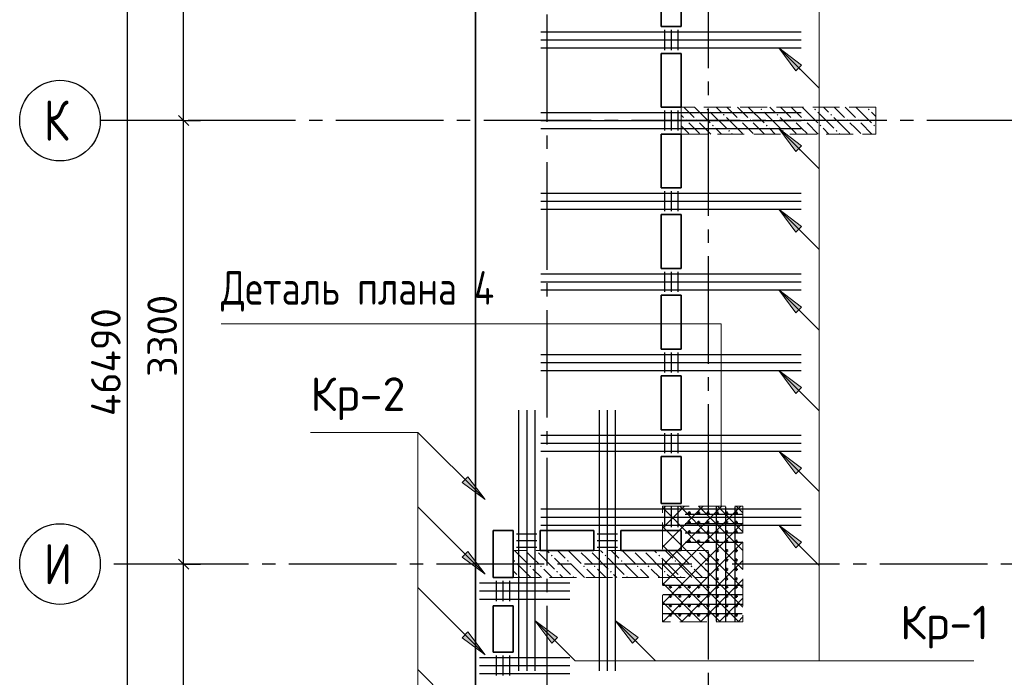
# Model space of a CAD drawing. Header units: millimetres. Extents: x 40580 to 1930067, y -240640 to 81020.
# Tile 189 of 256: x 675499 to 682829, y -208783 to -203890. Entities that reach past the tile are written whole.
import ezdxf

# ---------------------------------------------------------------- set-up
doc = ezdxf.new("R2010")
doc.units = ezdxf.units.MM
for name, pattern in [('______2', [270, 200, -70]), ('______5', [1100, 800, -100, 100, -100]), ('CENTER', [2, 1.25, -0.25, 0.25, -0.25])]:
    doc.linetypes.add(name, pattern=pattern)
for name, color, linetype, lineweight in [('S1 Стержни арматуры фон', 7, 'Continuous', 25), ('Standard', 7, 'Continuous', 25), ('Вспомогательная арматура', 52, 'Continuous', 25), ('ЖБ Перекрытие верхний уровень', 7, 'Continuous', 35), ('ОСИ', 7, 'CENTER', 15), ('Позиционная метка номер позиции', 7, 'Continuous', 13), ('Поперечное армирование AW фон', 7, 'Continuous', 25), ('Примечания', 7, 'Continuous', 13)]:
    doc.layers.add(name, color=color, linetype=linetype, lineweight=lineweight)
doc.layers.add('ЖБ Пилон', color=7, linetype='______2', lineweight=13, true_color=0xa0a0a0)
doc.styles.add('GOST 2.304', font='isocpeur.ttf', dxfattribs={"width": 0.8})
doc.styles.add('ISOCPEUR', font='isocpeur.ttf')

msp = doc.modelspace()

# ---------------------------------------------------------------- hatches: boundary and pattern name
at = {"layer": 'ЖБ Пилон', "linetype": 'Continuous', "lineweight": -3, "transparency": 33554687}
for points in [[(680613.7, -204557.3), (680620.2, -204550.8), (680626.7, -204557.3), (680620.2, -204563.8)], [(681013.7, -204557.3), (681020.2, -204550.8), (681026.7, -204557.3), (681020.2, -204563.8)], [(681413.7, -204557.3), (681420.2, -204550.8), (681426.7, -204557.3), (681420.2, -204563.8)], [(681813.7, -204557.3), (681820.2, -204550.8), (681826.7, -204557.3), (681820.2, -204563.8)], [(680453.7, -204637.3), (680460.2, -204630.8), (680466.7, -204637.3), (680460.2, -204643.8)], [(680533.7, -204637.3), (680540.2, -204630.8), (680546.7, -204637.3), (680540.2, -204643.8)], [(680733.7, -204597.3), (680740.2, -204590.8), (680746.7, -204597.3), (680740.2, -204603.8)], [(680853.7, -204637.3), (680860.2, -204630.8), (680866.7, -204637.3), (680860.2, -204643.8)], [(680933.7, -204637.3), (680940.2, -204630.8), (680946.7, -204637.3), (680940.2, -204643.8)], [(681133.7, -204597.3), (681140.2, -204590.8), (681146.7, -204597.3), (681140.2, -204603.8)], [(681253.7, -204637.3), (681260.2, -204630.8), (681266.7, -204637.3), (681260.2, -204643.8)], [(681333.7, -204637.3), (681340.2, -204630.8), (681346.7, -204637.3), (681340.2, -204643.8)], [(681533.7, -204597.3), (681540.2, -204590.8), (681546.7, -204597.3), (681540.2, -204603.8)], [(681653.7, -204637.3), (681660.2, -204630.8), (681666.7, -204637.3), (681660.2, -204643.8)], [(681733.7, -204637.3), (681740.2, -204630.8), (681746.7, -204637.3), (681740.2, -204643.8)], [(680653.7, -204677.3), (680660.2, -204670.8), (680666.7, -204677.3), (680660.2, -204683.8)], [(680773.7, -204717.3), (680780.2, -204710.8), (680786.7, -204717.3), (680780.2, -204723.8)], [(681053.7, -204677.3), (681060.2, -204670.8), (681066.7, -204677.3), (681060.2, -204683.8)], [(681173.7, -204717.3), (681180.2, -204710.8), (681186.7, -204717.3), (681180.2, -204723.8)], [(681453.7, -204677.3), (681460.2, -204670.8), (681466.7, -204677.3), (681460.2, -204683.8)], [(681573.7, -204717.3), (681580.2, -204710.8), (681586.7, -204717.3), (681580.2, -204723.8)], [(681853.7, -204677.3), (681860.2, -204670.8), (681866.7, -204677.3), (681860.2, -204683.8)], [(679263.6, -207840.4), (679260.2, -207843.8), (679256.9, -207840.4)], [(679343.6, -207840.4), (679340.2, -207843.8), (679336.9, -207840.4)], [(679663.6, -207840.4), (679660.2, -207843.8), (679656.9, -207840.4)], [(679743.6, -207840.4), (679740.2, -207843.8), (679736.9, -207840.4)], [(680063.6, -207840.4), (680060.2, -207843.8), (680056.9, -207840.4)], [(680143.6, -207840.4), (680140.2, -207843.8), (680136.9, -207840.4)], [(680463.6, -207840.4), (680460.2, -207843.8), (680456.9, -207840.4)], [(680543.6, -207840.4), (680540.2, -207843.8), (680536.9, -207840.4)], [(679173.7, -207917.3), (679180.2, -207910.8), (679186.7, -207917.3), (679180.2, -207923.8)], [(679453.7, -207877.3), (679460.2, -207870.8), (679466.7, -207877.3), (679460.2, -207883.8)], [(679573.7, -207917.3), (679580.2, -207910.8), (679586.7, -207917.3), (679580.2, -207923.8)], [(679853.7, -207877.3), (679860.2, -207870.8), (679866.7, -207877.3), (679860.2, -207883.8)], [(679973.7, -207917.3), (679980.2, -207910.8), (679986.7, -207917.3), (679980.2, -207923.8)], [(680253.7, -207877.3), (680260.2, -207870.8), (680266.7, -207877.3), (680260.2, -207883.8)], [(680373.7, -207917.3), (680380.2, -207910.8), (680386.7, -207917.3), (680380.2, -207923.8)], [(679293.7, -207957.3), (679300.2, -207950.8), (679306.7, -207957.3), (679300.2, -207963.8)], [(679373.7, -207957.3), (679380.2, -207950.8), (679386.7, -207957.3), (679380.2, -207963.8)], [(679493.7, -207997.3), (679500.2, -207990.8), (679506.7, -207997.3), (679500.2, -208003.8)], [(679693.7, -207957.3), (679700.2, -207950.8), (679706.7, -207957.3), (679700.2, -207963.8)], [(679773.7, -207957.3), (679780.2, -207950.8), (679786.7, -207957.3), (679780.2, -207963.8)], [(679893.7, -207997.3), (679900.2, -207990.8), (679906.7, -207997.3), (679900.2, -208003.8)], [(680093.7, -207957.3), (680100.2, -207950.8), (680106.7, -207957.3), (680100.2, -207963.8)], [(680173.7, -207957.3), (680180.2, -207950.8), (680186.7, -207957.3), (680180.2, -207963.8)], [(680293.7, -207997.3), (680300.2, -207990.8), (680306.7, -207997.3), (680300.2, -208003.8)], [(680493.7, -207957.3), (680500.2, -207950.8), (680506.7, -207957.3), (680500.2, -207963.8)], [(680573.7, -207957.3), (680580.2, -207950.8), (680586.7, -207957.3), (680580.2, -207963.8)], [(679213.7, -208037.3), (679220.2, -208030.8), (679226.7, -208037.3), (679223.6, -208040.4), (679216.9, -208040.4)], [(679613.7, -208037.3), (679620.2, -208030.8), (679626.7, -208037.3), (679623.6, -208040.4), (679616.9, -208040.4)], [(680013.7, -208037.3), (680020.2, -208030.8), (680026.7, -208037.3), (680023.6, -208040.4), (680016.9, -208040.4)], [(680413.7, -208037.3), (680420.2, -208030.8), (680426.7, -208037.3), (680423.6, -208040.4), (680416.9, -208040.4)]]:
    msp.add_hatch(color=7, dxfattribs=at).paths.add_polyline_path(points, flags=16)
at = {"layer": 'Позиционная метка номер позиции', "linetype": 'Continuous', "lineweight": 13, "transparency": 33554687}
for points in [[(681277.1, -204270.1), (681149.8, -204100.4), (681319.5, -204227.7)], [(681277.1, -204870.1), (681149.8, -204700.4), (681319.5, -204827.7)], [(681277.1, -205470.1), (681149.8, -205300.4), (681319.5, -205427.7)], [(681277.1, -206070.1), (681149.8, -205900.4), (681319.5, -206027.7)], [(681277.1, -206670.1), (681149.8, -206500.4), (681319.5, -206627.7)], [(681277.1, -207270.1), (681149.8, -207100.4), (681319.5, -207227.7)], [(678836.2, -207290.7), (678963.5, -207460.4), (678793.8, -207333.1)], [(681277.1, -207820.1), (681149.8, -207650.4), (681319.5, -207777.7)], [(681277.1, -207820.1), (681149.8, -207650.4), (681319.5, -207777.7)], [(678836.2, -207845.7), (678963.5, -208015.4), (678793.8, -207888.1)], [(679460.5, -208529.9), (679333.3, -208360.2), (679503, -208487.5)], [(679460.5, -208529.9), (679333.3, -208360.2), (679503, -208487.5)], [(680060.5, -208529.9), (679933.3, -208360.2), (680103, -208487.5)], [(678836.2, -208445.7), (678963.5, -208615.4), (678793.8, -208488.1)]]:
    msp.add_hatch(color=7, dxfattribs=at).paths.add_polyline_path(points, flags=16)

# ---------------------------------------------------------------- linework, layer by layer
at = {"color": 7, "linetype": 'Continuous', "lineweight": 50, "transparency": 33554687}
for centre in [(680483.3, -207560.4), (680553.3, -207560.4), (680623.3, -207560.4), (680693.3, -207560.4), (680763.3, -207560.4), (680833.3, -207560.4), (680483.3, -207630.4), (680553.3, -207630.4), (680623.3, -207630.4), (680693.3, -207630.4), (680763.3, -207630.4), (680833.3, -207630.4), (680483.3, -207700.4), (680553.3, -207700.4), (680623.3, -207700.4), (680693.3, -207700.4), (680763.3, -207700.4), (680833.3, -207700.4), (680483.3, -207770.4), (680553.3, -207770.4), (680623.3, -207770.4), (680693.3, -207770.4), (680763.3, -207770.4), (680833.3, -207770.4), (680693.3, -207840.4), (680763.3, -207840.4), (680833.3, -207840.4), (680693.3, -207910.4), (680763.3, -207910.4), (680833.3, -207910.4), (680693.3, -207980.4), (680763.3, -207980.4), (680833.3, -207980.4), (680693.3, -208050.4), (680763.3, -208050.4), (680833.3, -208050.4), (680343.3, -208110.4), (680413.3, -208110.4), (680483.3, -208110.4), (680553.3, -208110.4), (680623.3, -208110.4), (680693.3, -208110.4), (680763.3, -208110.4), (680833.3, -208110.4), (680343.3, -208180.4), (680413.3, -208180.4), (680483.3, -208180.4), (680553.3, -208180.4), (680623.3, -208180.4), (680693.3, -208180.4), (680763.3, -208180.4), (680833.3, -208180.4), (680343.3, -208250.4), (680413.3, -208250.4), (680483.3, -208250.4), (680553.3, -208250.4), (680623.3, -208250.4), (680693.3, -208250.4), (680763.3, -208250.4), (680833.3, -208250.4), (680343.3, -208320.4), (680413.3, -208320.4), (680483.3, -208320.4), (680553.3, -208320.4), (680623.3, -208320.4), (680693.3, -208320.4), (680763.3, -208320.4), (680833.3, -208320.4)]:
    msp.add_circle(centre, 5, dxfattribs=at)
at = {"layer": 'S1 Стержни арматуры фон', "color": 7, "linetype": 'Continuous', "lineweight": -3, "transparency": 33554687}
for p, q in [((679379.3, -203980.4), (681317.3, -203980.4)), ((679379.3, -203980.4), (681317.3, -203980.4)), ((679379.3, -204040.4), (681317.3, -204040.4)), ((679379.3, -204040.4), (681317.3, -204040.4)), ((679379.3, -204100.4), (681317.3, -204100.4)), ((679379.3, -204100.4), (681317.3, -204100.4)), ((679379.3, -204580.4), (681317.3, -204580.4)), ((679379.3, -204580.4), (681317.3, -204580.4)), ((679379.3, -204640.4), (681317.3, -204640.4)), ((679379.3, -204640.4), (681317.3, -204640.4)), ((679379.3, -204700.4), (681317.3, -204700.4)), ((679379.3, -204700.4), (681317.3, -204700.4)), ((679379.3, -205180.4), (681317.3, -205180.4)), ((679379.3, -205180.4), (681317.3, -205180.4)), ((679379.3, -205240.4), (681317.3, -205240.4)), ((679379.3, -205240.4), (681317.3, -205240.4)), ((679379.3, -205300.4), (681317.3, -205300.4)), ((679379.3, -205300.4), (681317.3, -205300.4)), ((679379.3, -205780.4), (681317.3, -205780.4)), ((679379.3, -205780.4), (681317.3, -205780.4)), ((679379.3, -205840.4), (681317.3, -205840.4)), ((679379.3, -205840.4), (681317.3, -205840.4)), ((679379.3, -205900.4), (681317.3, -205900.4)), ((679379.3, -205900.4), (681317.3, -205900.4)), ((679379.3, -206380.4), (681317.3, -206380.4)), ((679379.3, -206380.4), (681317.3, -206380.4)), ((679379.3, -206440.4), (681317.3, -206440.4)), ((679379.3, -206440.4), (681317.3, -206440.4)), ((679379.3, -206500.4), (681317.3, -206500.4)), ((679379.3, -206500.4), (681317.3, -206500.4)), ((679213.3, -206796.4), (679213.3, -208734.4)), ((679213.3, -206796.4), (679213.3, -208734.4)), ((679273.3, -206796.4), (679273.3, -208734.4)), ((679273.3, -206796.4), (679273.3, -208734.4)), ((679333.3, -206796.4), (679333.3, -208734.4)), ((679333.3, -206796.4), (679333.3, -208734.4)), ((679813.3, -206796.4), (679813.3, -208734.4)), ((679813.3, -206796.4), (679813.3, -208734.4)), ((679873.3, -206796.4), (679873.3, -208734.4)), ((679873.3, -206796.4), (679873.3, -208734.4)), ((679933.3, -206796.4), (679933.3, -208734.4)), ((679933.3, -206796.4), (679933.3, -208734.4)), ((679379.3, -206980.4), (681317.3, -206980.4)), ((679379.3, -206980.4), (681317.3, -206980.4)), ((679379.3, -207040.4), (681317.3, -207040.4)), ((679379.3, -207040.4), (681317.3, -207040.4)), ((679379.3, -207100.4), (681317.3, -207100.4)), ((679379.3, -207100.4), (681317.3, -207100.4)), ((679379.3, -207530.4), (681317.3, -207530.4)), ((679379.3, -207530.4), (681317.3, -207530.4)), ((679379.3, -207590.4), (681317.3, -207590.4)), ((679379.3, -207590.4), (681317.3, -207590.4)), ((679379.3, -207650.4), (681317.3, -207650.4)), ((679379.3, -207650.4), (681317.3, -207650.4)), ((678923.3, -208080.4), (679595.3, -208080.4)), ((678923.3, -208140.4), (679595.3, -208140.4)), ((678923.3, -208200.4), (679595.3, -208200.4)), ((678923.3, -208635.4), (679595.3, -208635.4)), ((678923.3, -208695.4), (679595.3, -208695.4)), ((678923.3, -208755.4), (679595.3, -208755.4))]:
    msp.add_line(p, q, dxfattribs=at)
at = {"layer": 'Standard', "color": 7, "linetype": 'Continuous', "lineweight": -3, "transparency": 33554687}
for p, q in [((676719.8, -204640.4), (676719.8, -201340.4)), ((676719.8, -207940.4), (676719.8, -204640.4)), ((676719.8, -211240.4), (676719.8, -207940.4))]:
    msp.add_line(p, q, dxfattribs=at)
at = {"layer": 'Standard', "color": 251, "linetype": 'Continuous', "lineweight": -3, "true_color": 0x656565, "transparency": 33554687}
for p, q in [((676719.8, -204640.4), (676594.8, -204640.4)), ((676719.8, -204640.4), (676844.8, -204640.4)), ((676719.8, -207940.4), (676594.8, -207940.4)), ((676719.8, -207940.4), (676844.8, -207940.4))]:
    msp.add_line(p, q, dxfattribs=at)
at = {"layer": 'Standard', "color": 7, "linetype": 'Continuous', "lineweight": 25, "transparency": 33554687}
for p, q in [((676757.3, -204677.9), (676682.3, -204602.9)), ((676757.3, -207977.9), (676682.3, -207902.9))]:
    msp.add_line(p, q, dxfattribs=at)
at = {"layer": 'Standard', "color": 7, "linetype": 'Continuous', "lineweight": -3, "transparency": 33554687}
msp.add_lwpolyline([(676300.8, -229740.4), (676300.8, -206922.2), (676300.8, -206922.2), (676300.8, -183250.4)], dxfattribs=at)
at = {"layer": 'Standard', "color": 251, "linetype": 'Continuous', "lineweight": -3, "true_color": 0x656565, "transparency": 33554687}
for points in [[(676719.8, -204640.4), (676702.8, -204640.4), (676702.8, -204640.4), (676702.8, -204640.4), (676702.8, -204640.4), (676702.8, -204640.4), (676702.8, -204640.4), (676702.8, -204640.4), (676702.8, -204640.4), (676702.8, -204640.4), (676702.8, -204640.4), (676702.8, -204640.4), (676702.8, -204640.4), (676199.3, -204640.4)], [(676719.8, -207940.4), (676702.8, -207940.4), (676702.8, -207940.4), (676702.8, -207940.4), (676702.8, -207940.4), (676702.8, -207940.4), (676702.8, -207940.4), (676702.8, -207940.4), (676702.8, -207940.4), (676702.8, -207940.4), (676702.8, -207940.4), (676702.8, -207940.4), (676702.8, -207940.4), (676702.8, -207940.4), (676702.8, -207940.4), (676199.3, -207940.4)]]:
    msp.add_lwpolyline(points, dxfattribs=at)
at = {"layer": 'Вспомогательная арматура', "color": 7, "linetype": 'Continuous', "lineweight": 25, "transparency": 33554687}
for p, q in [((680878.3, -207570.4), (680453.3, -207570.4)), ((680683.3, -207515.4), (680683.3, -208365.4)), ((680753.3, -207515.4), (680753.3, -208365.4)), ((680823.3, -207515.4), (680823.3, -208365.4)), ((680878.3, -207640.4), (680453.3, -207640.4)), ((680878.3, -207710.4), (680453.3, -207710.4)), ((680878.3, -207780.4), (680453.3, -207780.4)), ((680878.3, -208100.4), (680288.3, -208100.4)), ((680878.3, -208170.4), (680288.3, -208170.4)), ((680878.3, -208240.4), (680288.3, -208240.4)), ((680878.3, -208310.4), (680288.3, -208310.4))]:
    msp.add_line(p, q, dxfattribs=at)
at = {"layer": 'ЖБ Перекрытие верхний уровень', "transparency": 33554687}
for p, q in [((678893.3, -183150.4), (678893.3, -207300.4)), ((680273.3, -203940.4), (680273.3, -203540.4)), ((680423.3, -203540.4), (680423.3, -203940.4)), ((680423.3, -203940.4), (680273.3, -203940.4)), ((680273.3, -204140.4), (680423.3, -204140.4)), ((680273.3, -204540.4), (680273.3, -204140.4)), ((680423.3, -204140.4), (680423.3, -204540.4)), ((680423.3, -204540.4), (680273.3, -204540.4)), ((680273.3, -205140.4), (680273.3, -204740.4)), ((680273.3, -204740.4), (680423.3, -204740.4)), ((680423.3, -204740.4), (680423.3, -205140.4)), ((680423.3, -205140.4), (680273.3, -205140.4)), ((680273.3, -205740.4), (680273.3, -205340.4)), ((680273.3, -205340.4), (680423.3, -205340.4)), ((680423.3, -205340.4), (680423.3, -205740.4)), ((680423.3, -205740.4), (680273.3, -205740.4)), ((680273.3, -206340.4), (680273.3, -205940.4)), ((680273.3, -205940.4), (680423.3, -205940.4)), ((680423.3, -205940.4), (680423.3, -206340.4)), ((680423.3, -206340.4), (680273.3, -206340.4)), ((680273.3, -206540.4), (680423.3, -206540.4)), ((680273.3, -206940.4), (680273.3, -206540.4)), ((680423.3, -206540.4), (680423.3, -206940.4)), ((680423.3, -206940.4), (680273.3, -206940.4)), ((680273.3, -207300.4), (680273.3, -207140.4)), ((680273.3, -207140.4), (680423.3, -207140.4)), ((680423.3, -207140.4), (680423.3, -207300.4)), ((678893.3, -207300.4), (678893.3, -219570.9)), ((680273.3, -207490.4), (680273.3, -207300.4)), ((680423.3, -207300.4), (680423.3, -207490.4)), ((680423.3, -207490.4), (680273.3, -207490.4)), ((679023.3, -208040.4), (679023.3, -207690.4)), ((679023.3, -207690.4), (679173.3, -207690.4)), ((679173.3, -207690.4), (679173.3, -208040.4)), ((679373.3, -207840.4), (679373.3, -207690.4)), ((679373.3, -207690.4), (679773.3, -207690.4)), ((679773.3, -207690.4), (679773.3, -207840.4)), ((679973.3, -207840.4), (679973.3, -207690.4)), ((679973.3, -207690.4), (680423.3, -207690.4)), ((680423.3, -207690.4), (680423.3, -207840.4)), ((679773.3, -207840.4), (679373.3, -207840.4)), ((680423.3, -207840.4), (679973.3, -207840.4)), ((679173.3, -208040.4), (679023.3, -208040.4)), ((679023.3, -208595.4), (679023.3, -208250.4)), ((679023.3, -208250.4), (679173.3, -208250.4)), ((679173.3, -208250.4), (679173.3, -208595.4)), ((679173.3, -208595.4), (679023.3, -208595.4))]:
    msp.add_line(p, q, dxfattribs=at)
at = {"layer": 'ЖБ Пилон', "color": 253, "linetype": '______2', "lineweight": 13, "true_color": 0xa0a0a0, "transparency": 33554687}
for p, q in [((681873.3, -204540.4), (680423.3, -204540.4)), ((680423.3, -204540.4), (680423.3, -204740.4)), ((681873.3, -204740.4), (681873.3, -204540.4)), ((680423.3, -204740.4), (681873.3, -204740.4)), ((680623.3, -207840.4), (679173.3, -207840.4)), ((679173.3, -207840.4), (679173.3, -208040.4)), ((680623.3, -208040.4), (680623.3, -207840.4)), ((679173.3, -208040.4), (680623.3, -208040.4))]:
    msp.add_line(p, q, dxfattribs=at)
at = {"layer": 'ЖБ Пилон', "color": 9, "linetype": 'Continuous', "lineweight": -3, "true_color": 0xc7c7c7, "transparency": 33554687}
for p, q in [((680443.4, -204540.4), (680520.2, -204617.3)), ((680523.4, -204540.4), (680640.2, -204657.3)), ((680720.2, -204577.3), (680683.4, -204540.4)), ((680763.4, -204540.4), (680840.2, -204617.3)), ((680843.4, -204540.4), (680920.2, -204617.3)), ((680923.4, -204540.4), (681040.2, -204657.3)), ((681120.2, -204577.3), (681083.4, -204540.4)), ((681163.4, -204540.4), (681240.2, -204617.3)), ((681243.4, -204540.4), (681320.2, -204617.3)), ((681323.4, -204540.4), (681440.2, -204657.3)), ((681520.2, -204577.3), (681483.4, -204540.4)), ((681563.4, -204540.4), (681640.2, -204617.3)), ((681643.4, -204540.4), (681720.2, -204617.3)), ((681723.4, -204540.4), (681840.2, -204657.3)), ((680423.3, -204600.3), (680440.2, -204617.3)), ((680640.2, -204577.3), (680760.2, -204697.3)), ((680760.2, -204617.3), (680880.2, -204737.3)), ((681040.2, -204577.3), (681160.2, -204697.3)), ((681160.2, -204617.3), (681280.2, -204737.3)), ((681440.2, -204577.3), (681560.2, -204697.3)), ((681560.2, -204617.3), (681680.2, -204737.3)), ((681840.2, -204577.3), (681873.3, -204610.3)), ((680423.3, -204680.3), (680480.2, -204737.3)), ((680520.2, -204697.3), (680480.2, -204657.3)), ((680560.2, -204737.3), (680520.2, -204697.3)), ((680560.2, -204657.3), (680643.4, -204740.4)), ((680680.2, -204697.3), (680723.4, -204740.4)), ((680920.2, -204697.3), (680880.2, -204657.3)), ((680960.2, -204737.3), (680920.2, -204697.3)), ((680960.2, -204657.3), (681043.4, -204740.4)), ((681080.2, -204697.3), (681123.4, -204740.4)), ((681320.2, -204697.3), (681280.2, -204657.3)), ((681360.2, -204737.3), (681320.2, -204697.3)), ((681360.2, -204657.3), (681443.4, -204740.4)), ((681480.2, -204697.3), (681523.4, -204740.4)), ((681720.2, -204697.3), (681680.2, -204657.3)), ((681760.2, -204737.3), (681720.2, -204697.3)), ((681760.2, -204657.3), (681843.4, -204740.4)), ((680803.4, -204740.4), (680800.2, -204737.3)), ((681203.4, -204740.4), (681200.2, -204737.3)), ((681603.4, -204740.4), (681600.2, -204737.3)), ((679183.4, -207840.4), (679280.2, -207937.3)), ((679320.2, -207897.3), (679280.2, -207857.3)), ((679360.2, -207857.3), (679480.2, -207977.3)), ((679423.4, -207840.4), (679440.2, -207857.3)), ((679503.4, -207840.4), (679560.2, -207897.3)), ((679583.4, -207840.4), (679680.2, -207937.3)), ((679720.2, -207897.3), (679680.2, -207857.3)), ((679760.2, -207857.3), (679880.2, -207977.3)), ((679823.4, -207840.4), (679840.2, -207857.3)), ((679903.4, -207840.4), (679960.2, -207897.3)), ((679983.4, -207840.4), (680080.2, -207937.3)), ((680120.2, -207897.3), (680080.2, -207857.3)), ((680160.2, -207857.3), (680280.2, -207977.3)), ((680223.4, -207840.4), (680240.2, -207857.3)), ((680303.4, -207840.4), (680360.2, -207897.3)), ((680383.4, -207840.4), (680480.2, -207937.3)), ((680520.2, -207897.3), (680480.2, -207857.3)), ((680560.2, -207857.3), (680623.3, -207920.3)), ((679303.4, -208040.4), (679200.2, -207937.3)), ((679360.2, -207937.3), (679320.2, -207897.3)), ((679480.2, -207897.3), (679600.2, -208017.3)), ((679703.4, -208040.4), (679600.2, -207937.3)), ((679760.2, -207937.3), (679720.2, -207897.3)), ((679880.2, -207897.3), (680000.2, -208017.3)), ((680103.4, -208040.4), (680000.2, -207937.3)), ((680160.2, -207937.3), (680120.2, -207897.3)), ((680280.2, -207897.3), (680400.2, -208017.3)), ((680503.4, -208040.4), (680400.2, -207937.3)), ((680560.2, -207937.3), (680520.2, -207897.3)), ((679173.3, -207990.3), (679200.2, -208017.3)), ((679320.2, -207977.3), (679383.4, -208040.4)), ((679400.2, -207977.3), (679463.4, -208040.4)), ((679720.2, -207977.3), (679783.4, -208040.4)), ((679800.2, -207977.3), (679863.4, -208040.4)), ((680120.2, -207977.3), (680183.4, -208040.4)), ((680200.2, -207977.3), (680263.4, -208040.4)), ((680520.2, -207977.3), (680583.4, -208040.4)), ((680600.2, -207977.3), (680623.3, -208000.3)), ((679543.4, -208040.4), (679520.2, -208017.3)), ((679943.4, -208040.4), (679920.2, -208017.3)), ((680343.4, -208040.4), (680320.2, -208017.3))]:
    msp.add_line(p, q, dxfattribs=at)
at = {"layer": 'ОСИ', "color": 8, "linetype": '______5', "lineweight": -3, "transparency": 33554687}
for p, q in [((680623.3, -182550.4), (680623.3, -233270.4)), ((679423.3, -182950.4), (679423.3, -233270.4)), ((694053.3, -204640.4), (676099.3, -204640.4)), ((694803.3, -207940.4), (676099.3, -207940.4))]:
    msp.add_line(p, q, dxfattribs=at)
at = {"layer": 'ОСИ', "color": 7, "linetype": 'Continuous', "lineweight": -3, "transparency": 33554687}
for centre in [(675799.3, -204640.4), (675799.3, -207940.4)]:
    msp.add_circle(centre, 300, dxfattribs=at)
at = {"layer": 'Позиционная метка номер позиции', "color": 7, "linetype": 'Continuous', "lineweight": 13, "transparency": 33554687}
for p, q in [((681149.8, -204100.4), (681449.8, -204400.4)), ((681149.8, -204100.4), (681149.8, -204100.4)), ((681149.8, -204100.4), (681149.8, -204100.4)), ((681149.8, -204100.4), (681149.8, -204100.4)), ((681149.8, -204100.4), (681319.5, -204227.7)), ((681277.1, -204270.1), (681149.8, -204100.4)), ((681319.5, -204227.7), (681277.1, -204270.1)), ((681298.3, -204248.9), (681308.9, -204259.5)), ((681149.8, -204700.4), (681449.8, -205000.4)), ((681149.8, -204700.4), (681149.8, -204700.4)), ((681149.8, -204700.4), (681149.8, -204700.4)), ((681149.8, -204700.4), (681149.8, -204700.4)), ((681149.8, -204700.4), (681319.5, -204827.7)), ((681277.1, -204870.1), (681149.8, -204700.4)), ((681319.5, -204827.7), (681277.1, -204870.1)), ((681298.3, -204848.9), (681308.9, -204859.5)), ((681149.8, -205300.4), (681449.8, -205600.4)), ((681149.8, -205300.4), (681149.8, -205300.4)), ((681149.8, -205300.4), (681149.8, -205300.4)), ((681149.8, -205300.4), (681149.8, -205300.4)), ((681149.8, -205300.4), (681319.5, -205427.7)), ((681277.1, -205470.1), (681149.8, -205300.4)), ((681319.5, -205427.7), (681277.1, -205470.1)), ((681298.3, -205448.9), (681308.9, -205459.5)), ((681149.8, -205900.4), (681449.8, -206200.4)), ((681149.8, -205900.4), (681149.8, -205900.4)), ((681149.8, -205900.4), (681149.8, -205900.4)), ((681149.8, -205900.4), (681149.8, -205900.4)), ((681149.8, -205900.4), (681319.5, -206027.7)), ((681277.1, -206070.1), (681149.8, -205900.4)), ((681319.5, -206027.7), (681277.1, -206070.1)), ((681298.3, -206048.9), (681308.9, -206059.5)), ((681149.8, -206500.4), (681449.8, -206800.4)), ((681149.8, -206500.4), (681149.8, -206500.4)), ((681149.8, -206500.4), (681149.8, -206500.4)), ((681149.8, -206500.4), (681149.8, -206500.4)), ((681149.8, -206500.4), (681319.5, -206627.7)), ((681277.1, -206670.1), (681149.8, -206500.4)), ((681319.5, -206627.7), (681277.1, -206670.1)), ((681298.3, -206648.9), (681308.9, -206659.5)), ((681149.8, -207100.4), (681449.8, -207400.4)), ((681149.8, -207100.4), (681149.8, -207100.4)), ((681149.8, -207100.4), (681149.8, -207100.4)), ((681149.8, -207100.4), (681149.8, -207100.4)), ((681149.8, -207100.4), (681319.5, -207227.7)), ((681277.1, -207270.1), (681149.8, -207100.4)), ((681319.5, -207227.7), (681277.1, -207270.1)), ((681298.3, -207248.9), (681308.9, -207259.5)), ((678793.8, -207333.1), (678836.2, -207290.7)), ((678963.5, -207460.4), (678793.8, -207333.1)), ((678815, -207311.9), (678804.4, -207301.3)), ((678836.2, -207290.7), (678963.5, -207460.4)), ((678963.5, -207460.4), (678963.5, -207460.4)), ((678963.5, -207460.4), (678963.5, -207460.4)), ((678963.5, -207460.4), (678963.5, -207460.4)), ((678963.5, -208015.4), (678463.5, -207515.4)), ((681149.8, -207650.4), (681149.8, -207650.4)), ((681149.8, -207650.4), (681149.8, -207650.4)), ((681149.8, -207650.4), (681149.8, -207650.4)), ((681149.8, -207650.4), (681319.5, -207777.7)), ((681277.1, -207820.1), (681149.8, -207650.4)), ((681149.8, -207650.4), (681449.8, -207950.4)), ((681149.8, -207650.4), (681149.8, -207650.4)), ((681149.8, -207650.4), (681149.8, -207650.4)), ((681149.8, -207650.4), (681149.8, -207650.4)), ((681149.8, -207650.4), (681319.5, -207777.7)), ((681277.1, -207820.1), (681149.8, -207650.4)), ((681319.5, -207777.7), (681277.1, -207820.1)), ((681319.5, -207777.7), (681277.1, -207820.1)), ((678793.8, -207888.1), (678836.2, -207845.7)), ((678815, -207866.9), (678804.4, -207856.3)), ((678836.2, -207845.7), (678963.5, -208015.4)), ((681298.3, -207798.9), (681308.9, -207809.5)), ((681298.3, -207798.9), (681308.9, -207809.5)), ((678963.5, -208015.4), (678793.8, -207888.1)), ((678963.5, -208015.4), (678963.5, -208015.4)), ((678963.5, -208015.4), (678963.5, -208015.4)), ((678963.5, -208015.4), (678963.5, -208015.4)), ((678963.5, -208615.4), (678463.5, -208115.4)), ((679333.3, -208360.2), (679333.3, -208360.2)), ((679333.3, -208360.2), (679333.3, -208360.2)), ((679333.3, -208360.2), (679333.3, -208360.2)), ((679333.3, -208360.2), (679503, -208487.5)), ((679460.5, -208529.9), (679333.3, -208360.2)), ((679333.3, -208360.2), (679633.3, -208660.2)), ((679333.3, -208360.2), (679333.3, -208360.2)), ((679333.3, -208360.2), (679333.3, -208360.2)), ((679333.3, -208360.2), (679333.3, -208360.2)), ((679333.3, -208360.2), (679503, -208487.5)), ((679460.5, -208529.9), (679333.3, -208360.2)), ((679933.3, -208360.2), (680233.3, -208660.2)), ((679933.3, -208360.2), (679933.3, -208360.2)), ((679933.3, -208360.2), (679933.3, -208360.2)), ((679933.3, -208360.2), (679933.3, -208360.2)), ((679933.3, -208360.2), (680103, -208487.5)), ((680060.5, -208529.9), (679933.3, -208360.2)), ((678793.8, -208488.1), (678836.2, -208445.7)), ((678836.2, -208445.7), (678963.5, -208615.4)), ((678963.5, -208615.4), (678793.8, -208488.1)), ((678815, -208466.9), (678804.4, -208456.3)), ((679503, -208487.5), (679460.5, -208529.9)), ((679503, -208487.5), (679460.5, -208529.9)), ((679481.8, -208508.7), (679492.4, -208519.3)), ((679481.8, -208508.7), (679492.4, -208519.3)), ((680103, -208487.5), (680060.5, -208529.9)), ((680081.8, -208508.7), (680092.4, -208519.3)), ((678963.5, -208615.4), (678963.5, -208615.4)), ((678963.5, -208615.4), (678963.5, -208615.4)), ((678963.5, -208615.4), (678963.5, -208615.4)), ((678963.5, -209225.4), (678463.5, -208725.4))]:
    msp.add_line(p, q, dxfattribs=at)
for points in [[(679333.3, -200978.9), (679633.3, -200678.9), (681449.8, -200678.9), (681449.8, -208660.2), (682603.3, -208660.2)], [(681149.8, -201750.4), (681449.8, -202050.4), (681449.8, -208660.2), (682603.3, -208660.2)], [(678963.5, -207460.4), (678463.5, -206960.4), (677663.5, -206960.4)], [(678963.5, -210980.4), (678463.5, -210480.4), (678463.5, -206960.4), (677663.5, -206960.4)], [(681149.8, -207650.4), (681449.8, -207950.4), (681449.8, -208660.2), (682603.3, -208660.2)], [(679333.3, -208360.2), (679633.3, -208660.2), (682603.3, -208660.2)]]:
    msp.add_lwpolyline(points, dxfattribs=at)
at = {"layer": 'Поперечное армирование AW фон', "color": 7, "linetype": 'Continuous', "lineweight": -3, "transparency": 33554687}
for p, q in [((680298.3, -203965.4), (680298.3, -204115.4)), ((680348.3, -203965.4), (680348.3, -204115.4)), ((680398.3, -203965.4), (680398.3, -204115.4)), ((680298.3, -204565.4), (680298.3, -204715.4)), ((680348.3, -204565.4), (680348.3, -204715.4)), ((680398.3, -204565.4), (680398.3, -204715.4)), ((680298.3, -205165.4), (680298.3, -205315.4)), ((680348.3, -205165.4), (680348.3, -205315.4)), ((680398.3, -205165.4), (680398.3, -205315.4)), ((680298.3, -205765.4), (680298.3, -205915.4)), ((680348.3, -205765.4), (680348.3, -205915.4)), ((680398.3, -205765.4), (680398.3, -205915.4)), ((680298.3, -206365.4), (680298.3, -206515.4)), ((680348.3, -206365.4), (680348.3, -206515.4)), ((680398.3, -206365.4), (680398.3, -206515.4)), ((680298.3, -206965.4), (680298.3, -207115.4)), ((680348.3, -206965.4), (680348.3, -207115.4)), ((680398.3, -206965.4), (680398.3, -207115.4)), ((680298.3, -207515.4), (680298.3, -207665.4)), ((680348.3, -207515.4), (680348.3, -207665.4)), ((680398.3, -207515.4), (680398.3, -207665.4)), ((679198.3, -207715.4), (679348.3, -207715.4)), ((679798.3, -207715.4), (679948.3, -207715.4)), ((679198.3, -207765.4), (679348.3, -207765.4)), ((679798.3, -207765.4), (679948.3, -207765.4)), ((679198.3, -207815.4), (679348.3, -207815.4)), ((679798.3, -207815.4), (679948.3, -207815.4)), ((679048.3, -208215.4), (679048.3, -208065.4)), ((679098.3, -208215.4), (679098.3, -208065.4)), ((679148.3, -208215.4), (679148.3, -208065.4)), ((679048.3, -208770.4), (679048.3, -208620.4)), ((679098.3, -208770.4), (679098.3, -208620.4)), ((679148.3, -208770.4), (679148.3, -208620.4))]:
    msp.add_line(p, q, dxfattribs=at)
at = {"layer": 'Примечания', "color": 252, "linetype": 'Continuous', "lineweight": 13, "true_color": 0x8f8f8f, "transparency": 33554687}
for p, q in [((680283.3, -207534.2), (680307.1, -207510.4)), ((680283.3, -207674.2), (680447.1, -207510.4)), ((680283.3, -207520.3), (680500.2, -207737.3)), ((680360.2, -207737.3), (680587.1, -207510.4)), ((680413.4, -207510.4), (680640.2, -207737.3)), ((680500.2, -207737.3), (680727.1, -207510.4)), ((680553.4, -207510.4), (680780.2, -207737.3)), ((680640.2, -207737.3), (680867.1, -207510.4)), ((680693.4, -207510.4), (680883.3, -207700.3)), ((680833.4, -207510.4), (680883.3, -207560.3)), ((680780.2, -207737.3), (680883.3, -207634.2)), ((680283.3, -207660.3), (680360.2, -207737.3)), ((680283.3, -207814.2), (680360.2, -207737.3)), ((680283.3, -207954.2), (680500.2, -207737.3)), ((680283.3, -208094.2), (680640.2, -207737.3)), ((680283.3, -208234.2), (680780.2, -207737.3)), ((680287.1, -208370.4), (680883.3, -207774.2)), ((680360.2, -207737.3), (680883.3, -208260.3)), ((680500.2, -207737.3), (680883.3, -208120.3)), ((680640.2, -207737.3), (680883.3, -207980.3)), ((680780.2, -207737.3), (680883.3, -207840.3)), ((680283.3, -207800.3), (680853.4, -208370.4)), ((680283.3, -207940.3), (680713.4, -208370.4)), ((680427.1, -208370.4), (680883.3, -207914.2)), ((680283.3, -208080.3), (680573.4, -208370.4)), ((680567.1, -208370.4), (680883.3, -208054.2)), ((680283.3, -208220.3), (680433.4, -208370.4)), ((680707.1, -208370.4), (680883.3, -208194.2)), ((680283.3, -208360.3), (680293.4, -208370.4)), ((680847.1, -208370.4), (680883.3, -208334.2))]:
    msp.add_line(p, q, dxfattribs=at)
at = {"layer": 'Примечания', "color": 7, "linetype": '______2', "lineweight": 13, "transparency": 33554687}
for p, q in [((680283.3, -208370.4), (680283.3, -207510.4)), ((680283.3, -207510.4), (680883.3, -207510.4)), ((680883.3, -207510.4), (680883.3, -208370.4)), ((680883.3, -208370.4), (680283.3, -208370.4))]:
    msp.add_line(p, q, dxfattribs=at)
at = {"layer": 'Примечания', "color": 7, "linetype": 'Continuous', "lineweight": 13, "transparency": 33554687}
msp.add_lwpolyline([(676998, -206153.7), (680722, -206153.7), (680722, -207510.4)], dxfattribs=at)

# ---------------------------------------------------------------- texts
at = {"layer": 'Standard', "color": 7, "linetype": 'Continuous', "lineweight": 25, "transparency": 33554687, "char_height": 220, "attachment_point": 7, "rotation": 90, "style": 'ISOCPEUR'}
for s, insert, width in [('3300', (676669.8, -206548.4), 641.476), ('46490', (676250.8, -206839.4), 813.278)]:
    msp.add_mtext(s, dxfattribs=dict(at, insert=insert, width=width))
at = {"layer": 'Standard', "color": 7, "linetype": 'Continuous', "lineweight": 25, "transparency": 33554687, "char_height": 250, "attachment_point": 7, "style": 'ISOCPEUR'}
for s, insert, width in [('Кр-2', (677663.5, -206868.7), 728.949), ('Кр-1', (682053.3, -208568.6), 675.671)]:
    msp.add_mtext(s, dxfattribs=dict(at, insert=insert, width=width))
at = {"layer": 'ОСИ', "color": 7, "linetype": 'Continuous', "lineweight": 25, "transparency": 33554687, "char_height": 300, "width": 359.83, "attachment_point": 7, "style": 'ISOCPEUR'}
for s, insert in [('\\W0.80;К', (675679.3, -204790.4)), ('\\W0.80;И', (675679.3, -208090.4))]:
    msp.add_mtext(s, dxfattribs=dict(at, insert=insert))
at = {"layer": 'Примечания', "color": 7, "linetype": 'Continuous', "lineweight": 25, "transparency": 33554687, "insert": (676998, -206062), "char_height": 250, "width": 2150.153, "attachment_point": 7, "style": 'GOST 2.304'}
msp.add_mtext('Деталь\\~плана\\~4', dxfattribs=at)

doc.saveas('drawing.dxf')
